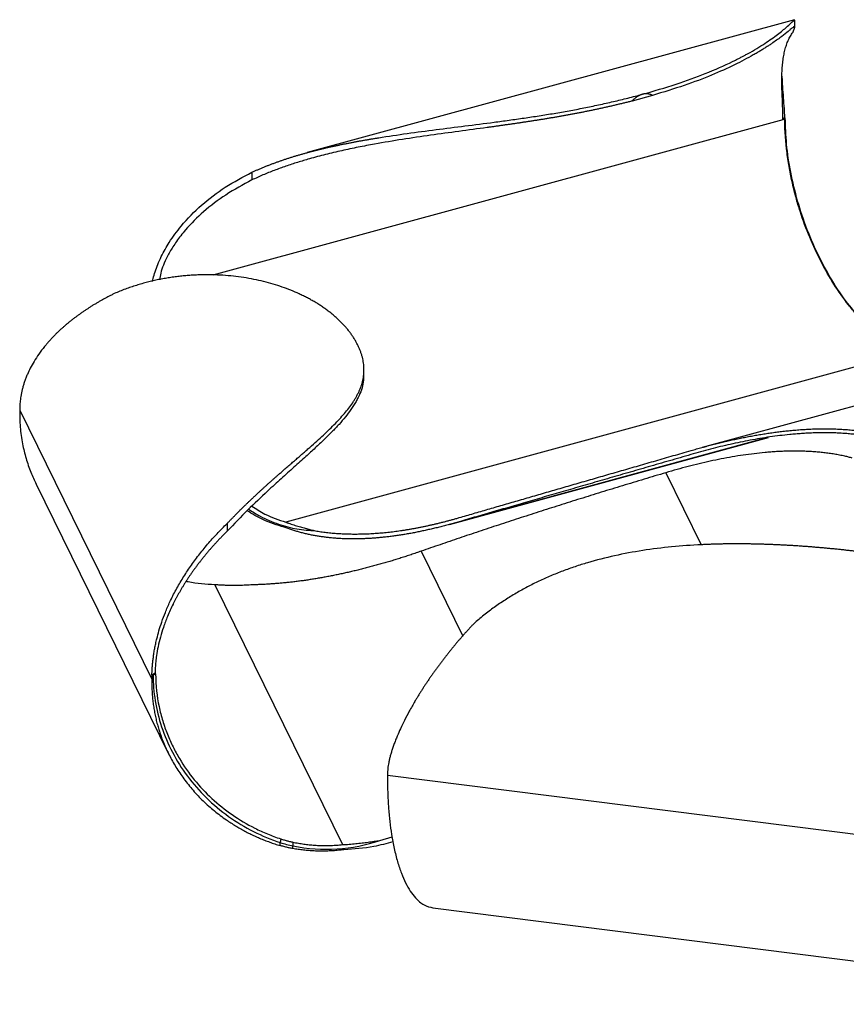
# Paper-space layout '_Dimétrica' of a CAD drawing. Header units: millimetres. Extents: x -186 to 340, y -44 to 190.
# Tile 1 of 5: x -186 to 6, y -44 to 185. Entities that reach past the tile are written whole.
import ezdxf

# ---------------------------------------------------------------- set-up
doc = ezdxf.new("R2010")
doc.units = ezdxf.units.MM

psp = doc.layouts.new('_Dimétrica')

# ---------------------------------------------------------------- linework, layer by layer
at = {"color": 7, "linetype": 'Continuous', "lineweight": 25}
for p, q in [((-5.76, 185.03), (-118.89, 154.17)), ((-5.68, 183.34), (-5.68, 184.92)), ((-38.71, 167.45), (-43.46, 166.15)), ((-7.99, 161.93), (-8.45, 161.8)), ((-7.89, 162.26), (-8.08, 162.33)), ((-7.99, 161.93), (-7.89, 162.26)), ((-131.75, 149.6), (-131.75, 147.81)), ((18.14, 107.05), (-123.88, 68.3)), ((-105.72, 102.73), (-105.72, 103.68)), ((27.34, 100.55), (-27.18, 85.68)), ((-185.67, 94.34), (-154.98, 31.83)), ((-85.83, 67.79), (-11.8, 87.99)), ((-181.86, 77.14), (-151.17, 14.64)), ((-137.48, 68.01), (-137.48, 66.23)), ((-140.37, 53.76), (-110.73, -6.61)), ((-154.97, 32.77), (-154.98, 31.83)), ((-154.69, 32.79), (-154.97, 32.77)), ((-154.69, 32.79), (-154.11, 33.06)), ((-154.2, 33.26), (-154.11, 33.06)), ((-100.25, 9.54), (77.47, -12.85)), ((-100.15, 10.58), (-100.24, 10.49)), ((-125.06, -5.26), (-125.2, -6.12)), ((-125.2, -6.82), (-125.2, -6.12)), ((-122.22, -6.03), (-122.22, -6.89)), ((-102.07, -5.63), (-99.21, -4.83)), ((-122.22, -7.53), (-122.22, -6.89)), ((-89.71, -21.31), (88.02, -43.7))]:
    psp.add_line(p, q, dxfattribs=at)
at = {"color": 8, "linetype": 'Continuous', "lineweight": 25}
for p, q in [((-8.45, 161.8), (-140.84, 125.69)), ((-11.95, 87.96), (-83.6, 68.42)), ((-35.62, 79.8), (-27.41, 63.07)), ((-92.45, 61.56), (-82.76, 41.84))]:
    psp.add_line(p, q, dxfattribs=at)
at = {"color": 7, "linetype": 'Continuous', "lineweight": 25}
for points, knots in [([(-41.06, 167.72), (-38.4, 168.49), (-33.2, 169.98), (-26.17, 172.55), (-21.8, 174.48), (-19.41, 175.67), (-18.7, 176.03), (-18.01, 176.39), (-17.34, 176.74), (-16.69, 177.1), (-15.54, 177.74), (-14, 178.65), (-12.21, 179.79), (-10.66, 180.87), (-9.34, 181.87), (-8.24, 182.76), (-7.11, 183.73), (-6.22, 184.58), (-5.75, 185.09), (-5.75, 185), (-5.75, 184.98)], [0, 0, 0, 0, 0.125735, 0.245226, 0.373037, 0.389389, 0.405659, 0.421851, 0.437967, 0.45401, 0.469982, 0.52534, 0.580046, 0.634208, 0.687921, 0.74127, 0.79434, 0.888134, 0.982111, 1, 1, 1, 1]), ([(-5.78, 183.43), (-5.8, 183.43), (-5.86, 183.41), (-6.05, 183.28), (-6.33, 183.05), (-6.72, 182.74), (-7.41, 182.17), (-8.62, 181.21), (-10.18, 180.07), (-11.43, 179.23), (-12.12, 178.78), (-12.85, 178.31), (-13.62, 177.84), (-14.44, 177.35), (-16.31, 176.27), (-19.61, 174.53), (-24.96, 172.11), (-31.31, 169.69), (-36.2, 168.21), (-38.71, 167.45)], [0, 0, 0, 0, 0.02342, 0.063555, 0.103505, 0.143302, 0.182975, 0.275883, 0.369499, 0.394195, 0.418976, 0.443851, 0.468829, 0.493921, 0.519136, 0.631916, 0.748981, 0.87131, 1, 1, 1, 1]), ([(-6.11, 182.08), (-6.09, 182.13), (-6.05, 182.24), (-6, 182.38), (-5.95, 182.51), (-5.9, 182.64), (-5.86, 182.75), (-5.82, 182.85), (-5.79, 182.95), (-5.76, 183.04), (-5.73, 183.11), (-5.71, 183.18), (-5.7, 183.24), (-5.69, 183.28), (-5.69, 183.3)], [0, 0, 0, 0, 0.083974, 0.167805, 0.251501, 0.335071, 0.418522, 0.501863, 0.5851, 0.668242, 0.751296, 0.834269, 0.917168, 1, 1, 1, 1]), ([(-8.45, 161.8), (-8.45, 161.93), (-8.45, 162.17), (-8.45, 162.54), (-8.46, 162.92), (-8.47, 163.29), (-8.47, 163.66), (-8.48, 164.03), (-8.49, 164.4), (-8.5, 164.77), (-8.52, 165.14), (-8.54, 165.96), (-8.59, 167.23), (-8.66, 168.89), (-8.69, 170.56), (-8.68, 172.26), (-8.62, 173.62), (-8.53, 174.66), (-8.45, 175.36), (-8.36, 176.05), (-8.25, 176.72), (-8.12, 177.36), (-7.97, 177.99), (-7.81, 178.59), (-7.62, 179.16), (-7.42, 179.72), (-7.2, 180.24), (-6.96, 180.75), (-6.7, 181.22), (-6.42, 181.67), (-6.21, 181.95), (-6.11, 182.08)], [0, 0, 0, 0, 0.010158, 0.020453, 0.030885, 0.041454, 0.052159, 0.063003, 0.073989, 0.085119, 0.0964, 0.107836, 0.160695, 0.220038, 0.28038, 0.350421, 0.430068, 0.465646, 0.501899, 0.538858, 0.576553, 0.615013, 0.654264, 0.694332, 0.735246, 0.777033, 0.819719, 0.863331, 0.907895, 0.953442, 1, 1, 1, 1]), ([(-8.67, 171.9), (-8.66, 171.8), (-8.65, 171.35), (-8.61, 170.53), (-8.52, 168.99), (-8.38, 167.01), (-8.18, 164.62), (-8.11, 163.03), (-8.08, 162.32)], [0, 0, 0, 0, 0.03754, 0.171277, 0.29126, 0.571833, 0.809141, 1, 1, 1, 1]), ([(-131.75, 149.59), (-131.53, 149.7), (-131.07, 149.9), (-130.39, 150.2), (-129.7, 150.5), (-129.01, 150.78), (-128.31, 151.06), (-127.61, 151.34), (-126.91, 151.6), (-126.21, 151.86), (-125.5, 152.12), (-124.79, 152.36), (-124.07, 152.61), (-123.35, 152.84), (-122.63, 153.07), (-121.91, 153.3), (-121.18, 153.52), (-120.45, 153.73), (-119.72, 153.94), (-118.98, 154.14), (-118.25, 154.34), (-117.51, 154.53), (-116.76, 154.72), (-116.02, 154.91), (-115.27, 155.09), (-114.52, 155.27), (-113.77, 155.44), (-113.02, 155.61), (-112.26, 155.77), (-111.51, 155.93), (-110.75, 156.09), (-109.99, 156.24), (-109.23, 156.39), (-108.46, 156.54), (-107.7, 156.68), (-106.93, 156.83), (-106.16, 156.96), (-105.39, 157.1), (-104.62, 157.23), (-103.85, 157.36), (-103.07, 157.49), (-100.36, 157.93), (-95.67, 158.63), (-88.96, 159.51), (-82.22, 160.36), (-77.16, 161), (-73.77, 161.46), (-72.02, 161.7), (-70.28, 161.94), (-68.53, 162.19), (-66.78, 162.45), (-65.04, 162.72), (-63.3, 162.99), (-61.56, 163.28), (-59.83, 163.58), (-58.1, 163.89), (-56.37, 164.21), (-54.65, 164.54), (-52.93, 164.89), (-51.22, 165.25), (-49.51, 165.63), (-47.81, 166.02), (-46.11, 166.42), (-44.42, 166.84), (-42.73, 167.27), (-41.62, 167.57), (-41.06, 167.72)], [0, 0, 0, 0, 0.008241, 0.016464, 0.024671, 0.032863, 0.04104, 0.049203, 0.057353, 0.065491, 0.073616, 0.081731, 0.089836, 0.09793, 0.106016, 0.114093, 0.122162, 0.130223, 0.138278, 0.146326, 0.154368, 0.162404, 0.170436, 0.178462, 0.186485, 0.194503, 0.202518, 0.21053, 0.218539, 0.226546, 0.23455, 0.242553, 0.250554, 0.258554, 0.266553, 0.274551, 0.282549, 0.290548, 0.298546, 0.306546, 0.314546, 0.322548, 0.390579, 0.459232, 0.528753, 0.599426, 0.617997, 0.636681, 0.655484, 0.674413, 0.693473, 0.71267, 0.732013, 0.751507, 0.771159, 0.790978, 0.810971, 0.831144, 0.851507, 0.872066, 0.892831, 0.913808, 0.935006, 0.956432, 0.978094, 1, 1, 1, 1]), ([(-41.06, 167.72), (-41.12, 167.71), (-41.23, 167.67), (-41.4, 167.61), (-41.57, 167.54), (-41.75, 167.46), (-41.92, 167.37), (-42.09, 167.28), (-42.26, 167.17), (-42.43, 167.05), (-42.6, 166.93), (-42.77, 166.79), (-42.94, 166.64), (-43.12, 166.49), (-43.29, 166.33), (-43.4, 166.21), (-43.46, 166.15)], [0, 0, 0, 0, 0.067493, 0.135059, 0.202839, 0.270972, 0.339596, 0.408843, 0.478846, 0.54973, 0.621617, 0.694624, 0.768863, 0.844439, 0.921453, 1, 1, 1, 1]), ([(-38.71, 167.45), (-38.76, 167.47), (-38.86, 167.52), (-39, 167.58), (-39.14, 167.64), (-39.34, 167.71), (-39.58, 167.77), (-39.88, 167.82), (-40.17, 167.84), (-40.47, 167.83), (-40.77, 167.8), (-40.96, 167.75), (-41.06, 167.72)], [0, 0, 0, 0, 0.068907, 0.136387, 0.2025, 0.267313, 0.396592, 0.523882, 0.645748, 0.765238, 0.883072, 1, 1, 1, 1]), ([(-43.46, 166.15), (-43.73, 166.08), (-44.28, 165.94), (-45.11, 165.73), (-45.94, 165.53), (-46.77, 165.33), (-47.6, 165.13), (-48.43, 164.94), (-49.27, 164.75), (-50.1, 164.56), (-50.94, 164.38), (-51.77, 164.2), (-52.61, 164.02), (-53.45, 163.85), (-54.29, 163.68), (-55.13, 163.51), (-55.97, 163.34), (-56.81, 163.18), (-57.65, 163.03), (-58.5, 162.87), (-59.34, 162.72), (-60.19, 162.57), (-61.03, 162.42), (-61.88, 162.28), (-62.72, 162.13), (-63.57, 161.99), (-64.42, 161.85), (-65.26, 161.72), (-66.11, 161.59), (-66.96, 161.45), (-67.81, 161.32), (-68.65, 161.2), (-69.5, 161.07), (-70.35, 160.94), (-71.2, 160.82), (-72.05, 160.7), (-72.9, 160.58), (-73.74, 160.46), (-74.59, 160.34), (-75.44, 160.22), (-76.28, 160.1), (-79.02, 159.73), (-83.66, 159.1), (-90.24, 158.2), (-96.78, 157.25), (-102.39, 156.31), (-107.08, 155.42), (-110.89, 154.62), (-114.66, 153.73), (-117.61, 152.94), (-119.77, 152.32), (-121.15, 151.9), (-122.51, 151.46), (-123.87, 151), (-125.22, 150.52), (-126.55, 150.03), (-127.87, 149.51), (-129.18, 148.97), (-130.48, 148.4), (-131.33, 148.01), (-131.75, 147.81)], [0, 0, 0, 0, 0.010914, 0.021767, 0.03256, 0.043294, 0.053969, 0.064588, 0.07515, 0.085657, 0.096109, 0.106508, 0.116854, 0.127149, 0.137393, 0.147587, 0.157733, 0.167831, 0.177882, 0.187886, 0.197846, 0.207761, 0.217633, 0.227462, 0.23725, 0.246997, 0.256704, 0.266371, 0.276001, 0.285592, 0.295147, 0.304666, 0.314149, 0.323598, 0.333013, 0.342395, 0.351745, 0.361063, 0.37035, 0.379606, 0.388833, 0.398032, 0.468753, 0.538513, 0.607588, 0.676226, 0.717253, 0.758448, 0.79986, 0.841544, 0.857285, 0.873038, 0.888809, 0.904599, 0.920414, 0.936256, 0.952131, 0.968044, 0.983998, 1, 1, 1, 1]), ([(-8.08, 162.33), (-8.11, 162.29), (-8.17, 162.23), (-8.25, 162.12), (-8.33, 162.02), (-8.39, 161.91), (-8.43, 161.84), (-8.45, 161.8)], [0, 0, 0, 0, 0.193231, 0.389661, 0.58948, 0.792869, 1, 1, 1, 1]), ([(10.66, 114.43), (9.98, 115.11), (9.32, 115.82), (8.04, 117.28), (6.17, 119.52), (3.34, 123.55), (1.35, 127.04), (-0.53, 130.67), (-2.29, 134.42), (-4.15, 139.45), (-5.1, 142.64), (-5.69, 144.81), (-5.97, 145.91), (-6.49, 148.16), (-6.72, 149.31), (-7.14, 151.66), (-7.33, 152.86), (-7.8, 156.55), (-7.99, 159.14), (-7.99, 161.93)], [0, 0, 0, 0, 0.0625, 0.0625, 0.125, 0.25, 0.375, 0.375, 0.5, 0.625, 0.6875, 0.6875, 0.75, 0.75, 0.8125, 0.8125, 0.875, 0.875, 1, 1, 1, 1]), ([(10.28, 114.89), (9.19, 116.07), (6.74, 118.74), (3.29, 123.8), (-0.04, 129.75), (-2.86, 136.17), (-5.1, 142.83), (-6.7, 149.51), (-7.7, 156.05), (-7.83, 160.21), (-7.89, 162.26)], [0, 0, 0, 0, 0.104419, 0.236024, 0.368666, 0.500865, 0.631123, 0.758219, 0.881296, 1, 1, 1, 1]), ([(-154.8, 124.25), (-154.76, 124.47), (-154.62, 125.22), (-154.22, 126.55), (-153.6, 128.26), (-152.56, 130.58), (-150.83, 133.63), (-147.79, 137.76), (-143.46, 142.13), (-137.94, 146.34), (-133.85, 148.49), (-131.75, 149.59)], [0, 0, 0, 0, 0.018013, 0.062537, 0.111927, 0.166008, 0.269522, 0.399817, 0.592955, 0.791882, 1, 1, 1, 1]), ([(-131.75, 147.81), (-133.81, 146.7), (-137.72, 144.59), (-142.89, 140.66), (-146.27, 137.31), (-148.27, 134.89), (-149.24, 133.59), (-150.08, 132.33), (-150.8, 131.14), (-151.57, 129.72), (-152.29, 128.07), (-152.97, 126.29), (-153.09, 125.13), (-153.15, 124.61)], [0, 0, 0, 0, 0.221448, 0.422411, 0.60578, 0.658632, 0.707736, 0.753109, 0.794726, 0.832541, 0.89701, 0.954381, 1, 1, 1, 1]), ([(-107.17, 109.43), (-107.23, 109.55), (-107.34, 109.79), (-107.53, 110.14), (-107.73, 110.49), (-107.93, 110.84), (-108.15, 111.18), (-108.37, 111.52), (-108.6, 111.86), (-108.84, 112.2), (-109.09, 112.54), (-109.35, 112.87), (-109.61, 113.2), (-109.89, 113.52), (-110.17, 113.85), (-110.46, 114.17), (-110.76, 114.49), (-111.07, 114.8), (-111.38, 115.11), (-111.71, 115.42), (-112.04, 115.73), (-112.38, 116.03), (-112.73, 116.33), (-113.08, 116.63), (-113.45, 116.92), (-113.82, 117.21), (-114.2, 117.5), (-114.59, 117.78), (-114.98, 118.06), (-115.38, 118.34), (-115.79, 118.61), (-116.21, 118.88), (-116.63, 119.15), (-117.06, 119.41), (-117.5, 119.66), (-117.95, 119.92), (-118.4, 120.17), (-118.86, 120.41), (-119.33, 120.65), (-119.8, 120.89), (-120.28, 121.12), (-121.84, 121.85), (-124.63, 122.97), (-128.95, 124.26), (-133.58, 125.19), (-137.24, 125.6), (-139.72, 125.73), (-140.92, 125.77), (-142.13, 125.78), (-143.35, 125.77), (-144.58, 125.73), (-145.83, 125.67), (-147.08, 125.57), (-148.33, 125.45), (-149.6, 125.3), (-150.87, 125.11), (-152.15, 124.9), (-153.43, 124.65), (-154.71, 124.37), (-155.99, 124.06), (-157.28, 123.71), (-158.57, 123.33), (-159.86, 122.91), (-161.14, 122.45), (-162.42, 121.96), (-163.27, 121.6), (-163.7, 121.42)], [0, 0, 0, 0, 0.010992, 0.021922, 0.03279, 0.043599, 0.054349, 0.065041, 0.075675, 0.086254, 0.096777, 0.107246, 0.117661, 0.128025, 0.138337, 0.148599, 0.158812, 0.168977, 0.179094, 0.189165, 0.19919, 0.209172, 0.21911, 0.229005, 0.238859, 0.248672, 0.258446, 0.268181, 0.277878, 0.287538, 0.297161, 0.30675, 0.316304, 0.325824, 0.335312, 0.344767, 0.354192, 0.363585, 0.372949, 0.382284, 0.391591, 0.40087, 0.471445, 0.540873, 0.609438, 0.677385, 0.693389, 0.709388, 0.725386, 0.741385, 0.757388, 0.773397, 0.789415, 0.805445, 0.821489, 0.83755, 0.853632, 0.869738, 0.885872, 0.902039, 0.918243, 0.934488, 0.95078, 0.967125, 0.98353, 1, 1, 1, 1]), ([(-163.7, 121.42), (-163.93, 121.3), (-164.39, 121.07), (-165.07, 120.72), (-165.75, 120.36), (-166.41, 120), (-167.06, 119.63), (-167.71, 119.26), (-168.34, 118.88), (-168.97, 118.49), (-169.58, 118.1), (-170.19, 117.71), (-170.79, 117.31), (-171.38, 116.9), (-171.95, 116.49), (-172.52, 116.07), (-173.08, 115.65), (-173.63, 115.22), (-174.17, 114.79), (-174.7, 114.35), (-175.22, 113.9), (-175.73, 113.45), (-176.24, 113), (-176.73, 112.53), (-177.21, 112.07), (-177.68, 111.59), (-178.14, 111.11), (-178.59, 110.63), (-179.03, 110.14), (-179.46, 109.64), (-180.22, 108.72), (-181.22, 107.41), (-182.32, 105.72), (-183.19, 104.15), (-183.81, 102.85), (-184.24, 101.81), (-184.54, 100.97), (-184.81, 100.16), (-185.03, 99.37), (-185.21, 98.61), (-185.36, 97.88), (-185.48, 97.17), (-185.56, 96.51), (-185.62, 95.88), (-185.64, 95.47), (-185.65, 95.27)], [0, 0, 0, 0, 0.0208121, 0.0415066, 0.0620863, 0.0825539, 0.1029121, 0.1231639, 0.143312, 0.1633595, 0.1833094, 0.2031648, 0.2229286, 0.2426041, 0.2621943, 0.2817027, 0.3011325, 0.3204872, 0.3397705, 0.358986, 0.3781375, 0.3972289, 0.4162641, 0.4352472, 0.4541822, 0.4730734, 0.4919251, 0.5107425, 0.5295317, 0.5482993, 0.567052, 0.6314131, 0.6896537, 0.741684, 0.7873123, 0.813888, 0.8393402, 0.8636549, 0.8868095, 0.9087783, 0.9295471, 0.9490928, 0.9673805, 0.9843661, 1, 1, 1, 1]), ([(-137.48, 68.01), (-137.31, 68.19), (-136.97, 68.55), (-136.46, 69.08), (-135.95, 69.61), (-135.45, 70.12), (-134.94, 70.63), (-134.44, 71.14), (-133.94, 71.64), (-133.43, 72.13), (-132.93, 72.61), (-132.43, 73.1), (-131.94, 73.57), (-131.44, 74.04), (-130.95, 74.5), (-130.46, 74.96), (-129.97, 75.42), (-129.48, 75.86), (-128.99, 76.31), (-128.51, 76.74), (-128.03, 77.18), (-127.55, 77.61), (-127.08, 78.03), (-126.61, 78.45), (-126.14, 78.86), (-125.67, 79.27), (-125.21, 79.68), (-124.75, 80.08), (-124.3, 80.48), (-123.84, 80.87), (-123.39, 81.26), (-122.95, 81.65), (-122.51, 82.03), (-122.07, 82.41), (-121.64, 82.78), (-121.21, 83.15), (-120.78, 83.52), (-120.36, 83.89), (-119.95, 84.25), (-119.54, 84.61), (-119.13, 84.96), (-117.72, 86.2), (-115.44, 88.24), (-112.6, 90.96), (-110.18, 93.57), (-108.73, 95.46), (-107.92, 96.72), (-107.54, 97.37), (-107.19, 98.02), (-106.87, 98.67), (-106.59, 99.32), (-106.35, 99.97), (-106.15, 100.62), (-105.98, 101.27), (-105.86, 101.93), (-105.77, 102.58), (-105.72, 103.25), (-105.72, 103.91), (-105.75, 104.59), (-105.82, 105.26), (-105.94, 105.94), (-106.1, 106.63), (-106.3, 107.32), (-106.55, 108.02), (-106.83, 108.72), (-107.05, 109.19), (-107.17, 109.43)], [0, 0, 0, 0, 0.008241, 0.016464, 0.024671, 0.032863, 0.04104, 0.049203, 0.057353, 0.065491, 0.073616, 0.081731, 0.089836, 0.09793, 0.106016, 0.114093, 0.122162, 0.130223, 0.138278, 0.146326, 0.154368, 0.162404, 0.170436, 0.178462, 0.186485, 0.194503, 0.202518, 0.21053, 0.218539, 0.226546, 0.23455, 0.242553, 0.250554, 0.258554, 0.266553, 0.274551, 0.282549, 0.290548, 0.298546, 0.306546, 0.314546, 0.322548, 0.390579, 0.459232, 0.528753, 0.599426, 0.617997, 0.636681, 0.655484, 0.674413, 0.693473, 0.71267, 0.732013, 0.751507, 0.771159, 0.790978, 0.810971, 0.831144, 0.851507, 0.872066, 0.892831, 0.913808, 0.935006, 0.956432, 0.978094, 1, 1, 1, 1]), ([(-105.84, 102.73), (-105.83, 102.1), (-105.78, 100.31), (-106.54, 98.32), (-107.31, 96.79), (-107.57, 96.33), (-107.84, 95.86), (-108.13, 95.39), (-108.44, 94.92), (-109.03, 94.05), (-110, 92.77), (-111.48, 91.05), (-113.16, 89.28), (-115.01, 87.45), (-117.03, 85.56), (-119.34, 83.44), (-121.98, 81.08), (-124.96, 78.41), (-128.54, 75.14), (-132.74, 71.19), (-135.89, 67.89), (-137.48, 66.23)], [0, 0, 0, 0, 0.068961, 0.196159, 0.212421, 0.2286, 0.244697, 0.260715, 0.276657, 0.292524, 0.348091, 0.403102, 0.457665, 0.511869, 0.565802, 0.61955, 0.68388, 0.748596, 0.81384, 0.906502, 1, 1, 1, 1]), ([(-185.67, 94.34), (-185.66, 93.02), (-185.65, 90.38), (-185.1, 86.63), (-184.24, 83.12), (-183.2, 79.99), (-182.26, 78.06), (-181.82, 77.16)], [0, 0, 0, 0, 0.22003, 0.442102, 0.636051, 0.830177, 1, 1, 1, 1]), ([(-29.78, 84.95), (-29.36, 85.07), (-28.51, 85.31), (-27.23, 85.66), (-25.96, 86.01), (-24.69, 86.34), (-23.41, 86.66), (-22.14, 86.97), (-20.86, 87.26), (-19.59, 87.55), (-18.32, 87.82), (-17.04, 88.07), (-15.77, 88.31), (-14.49, 88.54), (-13.22, 88.76), (-11.94, 88.96), (-10.66, 89.14), (-9.39, 89.31), (-8.11, 89.46), (-6.79, 89.6), (-5.42, 89.72), (-4.01, 89.83), (-2.62, 89.91), (-1.23, 89.97), (0.14, 90.01), (1.51, 90.01), (2.86, 90), (4.21, 89.95), (5.54, 89.88), (6.87, 89.78), (8.18, 89.65), (9.49, 89.48), (10.79, 89.29), (11.65, 89.13), (12.08, 89.05)], [0, 0, 0, 0, 0.032221, 0.064322, 0.0963, 0.128156, 0.15989, 0.191502, 0.222991, 0.25436, 0.285609, 0.316739, 0.347752, 0.37865, 0.409436, 0.440112, 0.470682, 0.501148, 0.531514, 0.561783, 0.595218, 0.62828, 0.660978, 0.693321, 0.725317, 0.756979, 0.788317, 0.819343, 0.850073, 0.880525, 0.91072, 0.940681, 0.970432, 1, 1, 1, 1]), ([(12.08, 88.1), (11.87, 88.14), (11.45, 88.22), (10.83, 88.33), (10.21, 88.43), (9.58, 88.52), (8.95, 88.61), (8.32, 88.69), (7.68, 88.76), (7.05, 88.82), (6.41, 88.87), (5.77, 88.92), (5.12, 88.96), (4.48, 89), (3.83, 89.03), (3.18, 89.05), (2.53, 89.06), (1.87, 89.07), (1.22, 89.08), (0.56, 89.07), (-0.11, 89.07), (-0.77, 89.05), (-1.44, 89.03), (-2.11, 89), (-2.78, 88.97), (-3.45, 88.94), (-4.13, 88.89), (-4.81, 88.84), (-5.49, 88.79), (-6.17, 88.73), (-7.4, 88.61), (-9.16, 88.42), (-11.47, 88.11), (-13.77, 87.75), (-16.06, 87.34), (-18.36, 86.89), (-20.66, 86.39), (-22.96, 85.86), (-25.25, 85.28), (-27.55, 84.66), (-29.07, 84.23), (-29.84, 84.01)], [0, 0, 0, 0, 0.0142545, 0.0285479, 0.0428833, 0.0572637, 0.0716922, 0.0861716, 0.1007047, 0.1152942, 0.1299427, 0.1446526, 0.1594262, 0.1742658, 0.1891733, 0.2041506, 0.2191995, 0.2343215, 0.2495181, 0.2647906, 0.2801401, 0.2955681, 0.3110756, 0.3266639, 0.3423341, 0.3580872, 0.3739244, 0.3898465, 0.4058544, 0.4219491, 0.4381314, 0.4926859, 0.5475632, 0.6027836, 0.6583649, 0.7143215, 0.7706644, 0.8274011, 0.8845358, 0.9420695, 1, 1, 1, 1]), ([(-83.59, 69.36), (-83.05, 69.52), (-81.95, 69.84), (-80.29, 70.32), (-78.62, 70.81), (-76.94, 71.3), (-75.23, 71.79), (-73.52, 72.29), (-71.78, 72.79), (-70.04, 73.3), (-68.27, 73.81), (-66.49, 74.33), (-64.7, 74.85), (-62.89, 75.37), (-61.06, 75.9), (-59.22, 76.43), (-57.37, 76.97), (-55.5, 77.51), (-53.61, 78.06), (-51.71, 78.61), (-49.79, 79.16), (-47.86, 79.72), (-45.91, 80.28), (-43.95, 80.85), (-41.97, 81.42), (-39.98, 82), (-37.97, 82.58), (-35.94, 83.17), (-33.9, 83.76), (-31.85, 84.35), (-30.47, 84.75), (-29.78, 84.95)], [0, 0, 0, 0, 0.03155, 0.063305, 0.095265, 0.127431, 0.159803, 0.192382, 0.225169, 0.258164, 0.291368, 0.324781, 0.358403, 0.392236, 0.426279, 0.460534, 0.495, 0.529679, 0.56457, 0.599674, 0.634991, 0.670522, 0.706268, 0.742229, 0.778404, 0.814796, 0.851403, 0.888227, 0.925267, 0.962525, 1, 1, 1, 1]), ([(5.93, 83.63), (5.73, 83.67), (5.33, 83.76), (4.72, 83.88), (4.12, 84), (3.51, 84.1), (2.89, 84.2), (2.28, 84.29), (1.66, 84.37), (1.04, 84.45), (0.42, 84.52), (-0.21, 84.58), (-0.83, 84.63), (-1.46, 84.67), (-2.1, 84.71), (-2.73, 84.75), (-3.37, 84.77), (-4.01, 84.79), (-4.65, 84.8), (-5.3, 84.81), (-5.95, 84.81), (-6.6, 84.81), (-7.25, 84.79), (-7.91, 84.78), (-8.57, 84.75), (-9.23, 84.72), (-9.9, 84.69), (-10.57, 84.65), (-11.24, 84.6), (-11.91, 84.55), (-13.21, 84.43), (-15.13, 84.23), (-17.67, 83.89), (-20.22, 83.49), (-22.77, 83.02), (-25.33, 82.48), (-27.89, 81.89), (-30.46, 81.25), (-33.04, 80.55), (-34.76, 80.05), (-35.62, 79.8)], [0, 0, 0, 0, 0.014227, 0.028493, 0.042802, 0.057156, 0.071558, 0.086011, 0.100518, 0.115082, 0.129706, 0.14439, 0.159139, 0.173953, 0.188836, 0.203789, 0.218813, 0.23391, 0.249082, 0.26433, 0.279655, 0.295058, 0.310541, 0.326104, 0.341749, 0.357478, 0.37329, 0.389186, 0.405169, 0.421238, 0.437395, 0.498113, 0.559232, 0.620781, 0.682781, 0.745251, 0.808202, 0.871644, 0.935577, 1, 1, 1, 1]), ([(-29.84, 84.01), (-30.67, 83.77), (-32.33, 83.29), (-34.81, 82.57), (-37.26, 81.86), (-39.69, 81.16), (-42.1, 80.46), (-44.48, 79.77), (-46.85, 79.09), (-49.19, 78.41), (-51.51, 77.74), (-53.8, 77.07), (-56.07, 76.42), (-58.33, 75.76), (-60.56, 75.12), (-62.76, 74.48), (-64.95, 73.84), (-67.11, 73.21), (-69.25, 72.59), (-71.36, 71.98), (-73.46, 71.37), (-75.53, 70.77), (-77.58, 70.17), (-79.61, 69.58), (-81.62, 69), (-82.94, 68.61), (-83.6, 68.42)], [0, 0, 0, 0, 0.045252, 0.090187, 0.134805, 0.179108, 0.223095, 0.266768, 0.310126, 0.353172, 0.395906, 0.438328, 0.480439, 0.522241, 0.563733, 0.604917, 0.645794, 0.686364, 0.726628, 0.766588, 0.806244, 0.845597, 0.884648, 0.923398, 0.961848, 1, 1, 1, 1]), ([(7.68, 83.21), (7.54, 83.24), (7.25, 83.32), (6.82, 83.42), (6.37, 83.53), (6.08, 83.59), (5.93, 83.63)], [0, 0, 0, 0, 0.242974, 0.49061, 0.74294, 1, 1, 1, 1]), ([(-35.62, 79.8), (-36.47, 79.54), (-38.15, 79.04), (-40.68, 78.28), (-43.19, 77.52), (-45.69, 76.76), (-48.17, 76.01), (-50.63, 75.25), (-53.08, 74.49), (-55.52, 73.73), (-57.94, 72.97), (-60.35, 72.21), (-62.74, 71.45), (-65.11, 70.69), (-67.47, 69.93), (-69.82, 69.17), (-72.15, 68.41), (-74.46, 67.65), (-76.76, 66.89), (-79.05, 66.13), (-81.32, 65.37), (-83.57, 64.61), (-85.81, 63.84), (-88.04, 63.08), (-90.24, 62.32), (-91.71, 61.81), (-92.45, 61.56)], [0, 0, 0, 0, 0.045255, 0.090193, 0.134813, 0.179118, 0.223107, 0.266782, 0.310142, 0.353189, 0.395923, 0.438346, 0.480458, 0.522259, 0.563752, 0.604935, 0.645811, 0.68638, 0.726643, 0.766601, 0.806256, 0.845607, 0.884656, 0.923403, 0.961851, 1, 1, 1, 1]), ([(-124.23, 67.14), (-125.9, 67.65), (-128.88, 68.54), (-131.66, 70.23), (-132.88, 70.96)], [0, 0, 0, 0, 0.560718, 1, 1, 1, 1]), ([(-132.51, 71.33), (-131.62, 70.75), (-129.39, 69.32), (-125.61, 67.79), (-121.31, 66.59), (-118.44, 66.4), (-117.01, 66.3)], [0, 0, 0, 0, 0.183896, 0.461257, 0.732586, 1, 1, 1, 1]), ([(-131.78, 72.02), (-130.77, 71.37), (-128.25, 69.75), (-125.52, 68.85), (-123.88, 68.3)], [0, 0, 0, 0, 0.399929, 1, 1, 1, 1]), ([(-117.01, 66.3), (-116.79, 66.26), (-116.37, 66.19), (-115.72, 66.09), (-115.07, 66.01), (-114.41, 65.93), (-113.76, 65.85), (-113.1, 65.79), (-112.43, 65.73), (-111.76, 65.68), (-111.09, 65.64), (-110.41, 65.61), (-109.73, 65.58), (-109.05, 65.57), (-108.36, 65.55), (-107.67, 65.55), (-106.98, 65.56), (-106.28, 65.57), (-105.58, 65.59), (-104.87, 65.62), (-104.16, 65.65), (-103.45, 65.69), (-102.73, 65.74), (-102.01, 65.8), (-101.29, 65.86), (-100.56, 65.93), (-99.83, 66.01), (-99.09, 66.1), (-98.35, 66.19), (-97.61, 66.29), (-96.86, 66.4), (-96.11, 66.51), (-95.36, 66.64), (-94.6, 66.77), (-93.84, 66.9), (-93.07, 67.05), (-92.3, 67.2), (-91.53, 67.36), (-90.75, 67.53), (-89.97, 67.7), (-89.19, 67.89), (-88.4, 68.07), (-87.61, 68.27), (-86.81, 68.47), (-86.01, 68.69), (-85.21, 68.9), (-84.4, 69.13), (-83.86, 69.28), (-83.59, 69.36)], [0, 0, 0, 0, 0.019378, 0.038835, 0.058374, 0.077996, 0.097703, 0.117498, 0.137383, 0.15736, 0.177429, 0.197595, 0.217858, 0.23822, 0.258683, 0.279248, 0.299918, 0.320694, 0.341577, 0.362569, 0.383672, 0.404886, 0.426214, 0.447656, 0.469215, 0.490891, 0.512685, 0.5346, 0.556637, 0.578796, 0.60108, 0.623489, 0.646024, 0.668688, 0.69148, 0.714402, 0.737456, 0.760642, 0.783962, 0.807416, 0.831005, 0.854731, 0.878594, 0.902595, 0.926736, 0.951016, 0.975437, 1, 1, 1, 1]), ([(-154.97, 32.77), (-154.97, 32.89), (-154.96, 33.11), (-154.95, 33.47), (-154.93, 33.84), (-154.91, 34.23), (-154.88, 34.63), (-154.85, 35.05), (-154.81, 35.49), (-154.76, 35.94), (-154.7, 36.41), (-154.64, 36.9), (-154.57, 37.39), (-154.49, 37.9), (-154.41, 38.43), (-154.31, 38.97), (-154.2, 39.52), (-154.09, 40.08), (-153.96, 40.66), (-153.72, 41.65), (-153.32, 43.15), (-152.68, 45.19), (-151.84, 47.44), (-150.96, 49.47), (-150.11, 51.21), (-149.37, 52.61), (-148.59, 53.99), (-147.77, 55.36), (-146.92, 56.71), (-146.02, 58.03), (-145.09, 59.34), (-144.11, 60.63), (-143.1, 61.91), (-142.05, 63.17), (-140.96, 64.41), (-139.84, 65.63), (-138.68, 66.84), (-137.88, 67.62), (-137.48, 68.01)], [0, 0, 0, 0, 0.008449, 0.017311, 0.026576, 0.036236, 0.046284, 0.056712, 0.067514, 0.078684, 0.090217, 0.102111, 0.114363, 0.12697, 0.13993, 0.153237, 0.166887, 0.180877, 0.195205, 0.20987, 0.255635, 0.307917, 0.366518, 0.431342, 0.470306, 0.509364, 0.548573, 0.587975, 0.627607, 0.667506, 0.707704, 0.748234, 0.789128, 0.830412, 0.872115, 0.914263, 0.956884, 1, 1, 1, 1]), ([(-83.6, 68.42), (-83.99, 68.31), (-84.76, 68.09), (-85.91, 67.77), (-87.05, 67.46), (-88.19, 67.17), (-89.31, 66.89), (-90.43, 66.63), (-91.55, 66.38), (-92.65, 66.14), (-93.75, 65.92), (-94.84, 65.71), (-95.93, 65.52), (-97, 65.35), (-98.07, 65.18), (-99.13, 65.04), (-100.19, 64.9), (-101.23, 64.79), (-102.27, 64.69), (-103.3, 64.6), (-104.33, 64.53), (-105.35, 64.48), (-106.36, 64.44), (-107.36, 64.42), (-108.36, 64.41), (-109.35, 64.42), (-110.33, 64.45), (-111.3, 64.49), (-112.27, 64.56), (-113.23, 64.64), (-114.18, 64.74), (-115.13, 64.86), (-116.07, 64.99), (-117, 65.15), (-117.93, 65.32), (-118.85, 65.52), (-119.76, 65.73), (-120.67, 65.97), (-121.57, 66.23), (-122.46, 66.51), (-123.35, 66.81), (-123.93, 67.03), (-124.23, 67.14)], [0, 0, 0, 0, 0.02872, 0.057219, 0.085498, 0.113558, 0.141401, 0.169026, 0.196436, 0.223632, 0.250616, 0.27739, 0.303956, 0.330316, 0.356472, 0.382427, 0.408185, 0.433747, 0.459117, 0.484299, 0.509295, 0.534109, 0.558745, 0.583206, 0.607496, 0.631619, 0.655581, 0.679386, 0.70304, 0.726548, 0.749917, 0.773152, 0.79626, 0.81925, 0.842129, 0.864906, 0.887591, 0.910194, 0.932725, 0.955195, 0.977616, 1, 1, 1, 1]), ([(-123.88, 68.3), (-123.66, 68.23), (-123.24, 68.08), (-122.61, 67.86), (-121.99, 67.66), (-121.38, 67.47), (-120.79, 67.29), (-120.22, 67.12), (-119.65, 66.96), (-119.1, 66.81), (-118.56, 66.67), (-118.03, 66.54), (-117.51, 66.41), (-117.18, 66.33), (-117.01, 66.3)], [0, 0, 0, 0, 0.091983, 0.182313, 0.271016, 0.35812, 0.443648, 0.527624, 0.61007, 0.691005, 0.770448, 0.848418, 0.92493, 1, 1, 1, 1]), ([(-137.48, 66.23), (-137.67, 66.04), (-138.06, 65.65), (-138.63, 65.07), (-139.2, 64.48), (-139.75, 63.9), (-140.28, 63.31), (-140.81, 62.72), (-141.33, 62.14), (-141.84, 61.55), (-142.33, 60.96), (-142.82, 60.37), (-143.29, 59.79), (-143.75, 59.2), (-144.21, 58.61), (-144.65, 58.02), (-145.08, 57.43), (-145.51, 56.85), (-145.92, 56.26), (-146.32, 55.67), (-146.71, 55.08), (-147.09, 54.49), (-147.46, 53.91), (-147.82, 53.32), (-148.17, 52.73), (-148.51, 52.15), (-148.84, 51.56), (-149.17, 50.98), (-149.48, 50.39), (-149.78, 49.81), (-150.43, 48.5), (-151.32, 46.55), (-152.28, 44), (-153.01, 41.64), (-153.54, 39.45), (-153.85, 37.76), (-154, 36.61), (-154.08, 35.9), (-154.14, 35.21), (-154.18, 34.54), (-154.2, 33.89), (-154.21, 33.47), (-154.21, 33.26)], [0, 0, 0, 0, 0.022367, 0.044502, 0.06641, 0.088092, 0.109553, 0.130795, 0.151822, 0.172637, 0.193243, 0.213642, 0.233838, 0.253833, 0.27363, 0.293233, 0.312644, 0.331866, 0.350902, 0.369755, 0.388429, 0.406926, 0.425249, 0.443401, 0.461385, 0.479205, 0.496863, 0.514363, 0.531708, 0.548903, 0.56595, 0.646237, 0.716829, 0.77764, 0.837834, 0.891401, 0.910517, 0.929204, 0.947485, 0.965375, 0.98288, 1, 1, 1, 1]), ([(11.23, 61.2), (10.9, 61.24), (10.22, 61.33), (9.21, 61.45), (8.2, 61.57), (7.2, 61.68), (6.19, 61.79), (5.19, 61.9), (4.19, 62), (3.2, 62.1), (2.2, 62.2), (1.21, 62.29), (0.22, 62.38), (-0.77, 62.46), (-1.75, 62.54), (-2.74, 62.62), (-3.72, 62.69), (-4.69, 62.76), (-5.67, 62.82), (-6.64, 62.88), (-7.61, 62.94), (-8.58, 62.99), (-9.55, 63.03), (-10.51, 63.08), (-11.47, 63.12), (-12.43, 63.15), (-13.38, 63.18), (-14.33, 63.21), (-15.28, 63.23), (-16.23, 63.24), (-17.17, 63.26), (-18.11, 63.26), (-19.05, 63.27), (-19.99, 63.26), (-20.92, 63.26), (-21.85, 63.25), (-22.78, 63.23), (-23.7, 63.21), (-24.62, 63.18), (-25.54, 63.15), (-26.45, 63.11), (-29.37, 62.98), (-34.25, 62.63), (-40.99, 61.79), (-47.53, 60.57), (-52.24, 59.36), (-55.27, 58.44), (-56.71, 57.97), (-58.14, 57.47), (-59.56, 56.95), (-60.96, 56.41), (-62.36, 55.83), (-63.73, 55.23), (-65.1, 54.61), (-66.44, 53.95), (-67.78, 53.27), (-69.1, 52.55), (-70.4, 51.81), (-71.69, 51.03), (-72.97, 50.23), (-74.22, 49.39), (-75.46, 48.52), (-76.69, 47.62), (-77.89, 46.68), (-79.09, 45.71), (-79.86, 45.04), (-80.25, 44.7)], [0, 0, 0, 0, 0.010992, 0.021922, 0.03279, 0.043599, 0.054349, 0.065041, 0.075675, 0.086254, 0.096777, 0.107246, 0.117661, 0.128025, 0.138337, 0.148599, 0.158812, 0.168977, 0.179094, 0.189165, 0.19919, 0.209172, 0.21911, 0.229005, 0.238859, 0.248672, 0.258446, 0.268181, 0.277878, 0.287538, 0.297161, 0.30675, 0.316304, 0.325824, 0.335312, 0.344767, 0.354192, 0.363585, 0.372949, 0.382284, 0.391591, 0.40087, 0.471445, 0.540873, 0.609438, 0.677385, 0.693389, 0.709388, 0.725386, 0.741385, 0.757388, 0.773397, 0.789415, 0.805445, 0.821489, 0.83755, 0.853632, 0.869738, 0.885872, 0.902039, 0.918243, 0.934488, 0.95078, 0.967125, 0.98353, 1, 1, 1, 1]), ([(-92.45, 61.56), (-92.84, 61.42), (-93.62, 61.15), (-94.8, 60.75), (-95.97, 60.37), (-97.14, 59.99), (-98.3, 59.63), (-99.46, 59.27), (-100.62, 58.93), (-101.77, 58.6), (-102.92, 58.28), (-104.06, 57.97), (-105.2, 57.67), (-106.33, 57.38), (-107.46, 57.1), (-108.58, 56.83), (-109.71, 56.58), (-110.82, 56.33), (-111.93, 56.1), (-113.04, 55.87), (-114.15, 55.66), (-115.25, 55.46), (-116.34, 55.26), (-117.43, 55.08), (-118.52, 54.91), (-119.6, 54.75), (-120.68, 54.61), (-121.75, 54.47), (-122.82, 54.34), (-123.89, 54.23), (-124.95, 54.13), (-126.01, 54.04), (-127.06, 53.96), (-128.11, 53.89), (-129.15, 53.83), (-130.19, 53.79), (-130.88, 53.77), (-131.23, 53.76)], [0, 0, 0, 0, 0.032257, 0.06427, 0.09604, 0.12757, 0.158861, 0.189915, 0.220735, 0.251323, 0.281681, 0.311812, 0.341719, 0.371403, 0.400867, 0.430115, 0.45915, 0.487973, 0.516589, 0.545, 0.573209, 0.60122, 0.629036, 0.65666, 0.684095, 0.711345, 0.738414, 0.765304, 0.79202, 0.818567, 0.844947, 0.871167, 0.897229, 0.923138, 0.9489, 0.974519, 1, 1, 1, 1]), ([(-140.37, 53.75), (-142.45, 53.86), (-144.7, 53.97), (-146.87, 54.5), (-147.03, 54.54)], [0, 0, 0, 0, 0.922697, 1, 1, 1, 1]), ([(-131.23, 53.76), (-131.48, 53.74), (-131.99, 53.71), (-132.75, 53.67), (-133.54, 53.63), (-134.34, 53.61), (-135.15, 53.6), (-135.98, 53.6), (-136.83, 53.6), (-137.69, 53.62), (-138.57, 53.65), (-139.47, 53.7), (-140.07, 53.74), (-140.37, 53.76)], [0, 0, 0, 0, 0.082375, 0.166387, 0.252056, 0.339404, 0.428453, 0.519229, 0.611757, 0.706067, 0.802189, 0.900155, 1, 1, 1, 1]), ([(-80.25, 44.7), (-80.43, 44.51), (-80.79, 44.12), (-81.33, 43.53), (-81.87, 42.94), (-82.4, 42.35), (-82.92, 41.75), (-83.44, 41.16), (-83.95, 40.56), (-84.46, 39.95), (-84.96, 39.35), (-85.46, 38.74), (-85.95, 38.13), (-86.44, 37.52), (-86.92, 36.9), (-87.4, 36.28), (-87.87, 35.66), (-88.34, 35.04), (-88.8, 34.41), (-89.25, 33.78), (-89.7, 33.15), (-90.15, 32.52), (-90.59, 31.88), (-91.02, 31.24), (-91.45, 30.6), (-91.87, 29.95), (-92.29, 29.3), (-92.7, 28.65), (-93.11, 27.99), (-93.51, 27.34), (-94.22, 26.14), (-95.18, 24.45), (-96.29, 22.33), (-97.22, 20.41), (-97.91, 18.87), (-98.41, 17.64), (-98.77, 16.68), (-99.09, 15.75), (-99.37, 14.87), (-99.61, 14.03), (-99.81, 13.23), (-99.97, 12.47), (-100.1, 11.76), (-100.19, 11.11), (-100.22, 10.68), (-100.24, 10.48)], [0, 0, 0, 0, 0.020812, 0.041507, 0.062086, 0.082554, 0.102912, 0.123164, 0.143312, 0.16336, 0.183309, 0.203165, 0.222929, 0.242604, 0.262194, 0.281703, 0.301132, 0.320487, 0.339771, 0.358986, 0.378138, 0.397229, 0.416264, 0.435247, 0.454182, 0.473073, 0.491925, 0.510742, 0.529532, 0.548299, 0.567052, 0.631413, 0.689654, 0.741684, 0.787312, 0.813888, 0.83934, 0.863655, 0.886809, 0.908778, 0.929547, 0.949093, 0.967381, 0.984366, 1, 1, 1, 1]), ([(-154.2, 33.26), (-154.26, 33.23), (-154.38, 33.16), (-154.55, 33.07), (-154.7, 32.97), (-154.84, 32.88), (-154.93, 32.81), (-154.97, 32.78)], [0, 0, 0, 0, 0.20841, 0.412438, 0.612257, 0.808047, 1, 1, 1, 1]), ([(-154.69, 32.79), (-154.69, 30.81), (-154.53, 28.8), (-153.87, 24.77), (-153.38, 22.75), (-152.05, 18.76), (-151.22, 16.78), (-149.21, 12.95), (-148.05, 11.09), (-145.41, 7.54), (-143.93, 5.85), (-140.73, 2.71), (-138.99, 1.26), (-133.49, -2.68), (-129.41, -4.74), (-125.2, -6.12)], [0, 0, 0, 0, 0.125, 0.125, 0.25, 0.25, 0.375, 0.375, 0.5, 0.5, 0.625, 0.625, 0.75, 0.75, 1, 1, 1, 1]), ([(-154.11, 33.06), (-154.11, 30.27), (-153.81, 27.78), (-153.08, 24.32), (-152.79, 23.21), (-152.13, 21.07), (-151.77, 20.04), (-150.97, 18.04), (-150.53, 17.07), (-149.61, 15.2), (-148.12, 12.47), (-145.23, 8.36), (-142.49, 5.47), (-139.57, 2.77), (-136.45, 0.26), (-132.04, -2.38), (-129.14, -3.7), (-127.15, -4.53), (-126.12, -4.91), (-125.06, -5.26)], [0, 0, 0, 0, 0.125, 0.125, 0.1875, 0.1875, 0.25, 0.25, 0.3125, 0.3125, 0.375, 0.5, 0.625, 0.625, 0.75, 0.875, 0.9375, 0.9375, 1, 1, 1, 1]), ([(-154.98, 31.83), (-154.99, 31.63), (-155, 31.21), (-155, 30.58), (-154.99, 29.96), (-154.96, 29.34), (-154.93, 28.71), (-154.89, 28.09), (-154.84, 27.47), (-154.77, 26.85), (-154.7, 26.24), (-154.61, 25.62), (-154.51, 25), (-154.41, 24.39), (-154.29, 23.77), (-154.16, 23.16), (-154.02, 22.55), (-153.87, 21.94), (-153.71, 21.33), (-153.53, 20.72), (-153.11, 19.3), (-152.32, 17.09), (-150.99, 14.18), (-149.41, 11.37), (-147.56, 8.63), (-145.45, 5.99), (-143.08, 3.5), (-140.5, 1.2), (-138.3, -0.44), (-136.63, -1.56), (-135.56, -2.23), (-134.48, -2.87), (-133.38, -3.48), (-132.26, -4.05), (-131.12, -4.6), (-129.97, -5.11), (-128.8, -5.58), (-127.62, -6.03), (-126.42, -6.45), (-125.61, -6.7), (-125.2, -6.82)], [0, 0, 0, 0, 0.011903, 0.023796, 0.035682, 0.047565, 0.059447, 0.071332, 0.083224, 0.095125, 0.107039, 0.118969, 0.130917, 0.142889, 0.154885, 0.16691, 0.178967, 0.191059, 0.203189, 0.215359, 0.227574, 0.289085, 0.350626, 0.412578, 0.475313, 0.541322, 0.607035, 0.672865, 0.739223, 0.76322, 0.787104, 0.810892, 0.834603, 0.858256, 0.881869, 0.905461, 0.929052, 0.952659, 0.976302, 1, 1, 1, 1]), ([(-100.25, 9.54), (-100.25, 8.23), (-100.25, 5.59), (-100.05, 1.99), (-99.75, -1.3), (-99.31, -4.46), (-98.73, -7.59), (-97.96, -10.61), (-97.06, -13.26), (-96.07, -15.55), (-94.98, -17.45), (-93.57, -19.28), (-91.84, -20.79), (-90.4, -21.13), (-89.7, -21.29)], [0, 0, 0, 0, 0.075582, 0.151864, 0.218487, 0.28517, 0.365597, 0.446213, 0.527817, 0.605718, 0.6835, 0.761824, 0.884436, 1, 1, 1, 1]), ([(-122.22, -7.53), (-122.36, -7.5), (-122.64, -7.45), (-123.06, -7.37), (-123.48, -7.27), (-123.91, -7.17), (-124.34, -7.06), (-124.77, -6.94), (-125.06, -6.86), (-125.2, -6.82)], [0, 0, 0, 0, 0.141614, 0.283531, 0.425817, 0.568539, 0.711766, 0.855563, 1, 1, 1, 1]), ([(-125.06, -5.26), (-124.92, -5.31), (-124.65, -5.4), (-124.24, -5.52), (-123.83, -5.64), (-123.42, -5.75), (-123.02, -5.85), (-122.62, -5.94), (-122.35, -6), (-122.22, -6.03)], [0, 0, 0, 0, 0.14464, 0.288572, 0.431865, 0.574586, 0.716804, 0.858586, 1, 1, 1, 1]), ([(-122.22, -6.03), (-122.01, -6.07), (-121.59, -6.16), (-120.96, -6.27), (-120.33, -6.38), (-119.7, -6.47), (-119.07, -6.55), (-118.44, -6.63), (-117.81, -6.69), (-117.17, -6.74), (-116.54, -6.78), (-115.9, -6.81), (-115.26, -6.82), (-114.62, -6.83), (-113.97, -6.82), (-113.33, -6.8), (-112.68, -6.77), (-112.03, -6.73), (-111.38, -6.68), (-110.95, -6.64), (-110.73, -6.61)], [0, 0, 0, 0, 0.055588, 0.111082, 0.166491, 0.221822, 0.277087, 0.332309, 0.387516, 0.442732, 0.497981, 0.553286, 0.608668, 0.664149, 0.719745, 0.775475, 0.831353, 0.887392, 0.943605, 1, 1, 1, 1]), ([(-110.73, -6.61), (-110.47, -6.6), (-109.95, -6.57), (-109.17, -6.51), (-108.4, -6.44), (-107.65, -6.37), (-106.91, -6.3), (-106.18, -6.22), (-105.47, -6.13), (-104.77, -6.04), (-104.07, -5.94), (-103.4, -5.84), (-102.73, -5.74), (-102.29, -5.67), (-102.07, -5.63)], [0, 0, 0, 0, 0.091983, 0.182313, 0.271016, 0.35812, 0.443648, 0.527624, 0.61007, 0.691005, 0.770448, 0.848418, 0.92493, 1, 1, 1, 1]), ([(-99, -5.96), (-100.48, -6.36), (-104.22, -7.38), (-108.06, -7.62), (-110.38, -7.78)], [0, 0, 0, 0, 0.395691, 1, 1, 1, 1]), ([(-110.38, -7.78), (-110.59, -7.8), (-111.01, -7.86), (-111.64, -7.93), (-112.27, -7.99), (-112.9, -8.04), (-113.52, -8.07), (-114.15, -8.1), (-114.77, -8.12), (-115.4, -8.13), (-116.02, -8.12), (-116.64, -8.11), (-117.27, -8.09), (-117.89, -8.05), (-118.51, -8.01), (-119.13, -7.95), (-119.74, -7.89), (-120.36, -7.81), (-120.98, -7.73), (-121.6, -7.63), (-122.01, -7.56), (-122.22, -7.53)], [0, 0, 0, 0, 0.053143, 0.10617, 0.159085, 0.211893, 0.264602, 0.317222, 0.369764, 0.42224, 0.474664, 0.527054, 0.579424, 0.631795, 0.684186, 0.736619, 0.789114, 0.841692, 0.894363, 0.94713, 1, 1, 1, 1])]:
    psp.add_open_spline(points, degree=3, knots=knots, dxfattribs=at)
for points in [[(-185.65, 95.27), (-185.67, 94.96), (-185.67, 94.65), (-185.67, 94.34)], [(-100.24, 10.48), (-100.25, 10.17), (-100.25, 9.86), (-100.25, 9.54)], [(-125.2, -6.12), (-124.19, -6.44), (-123.2, -6.7), (-122.22, -6.89)], [(-122.22, -6.89), (-115.41, -8.32), (-108.4, -7.81), (-102.07, -5.62)]]:
    psp.add_open_spline(points, degree=3, dxfattribs=at)

doc.saveas('drawing.dxf')
